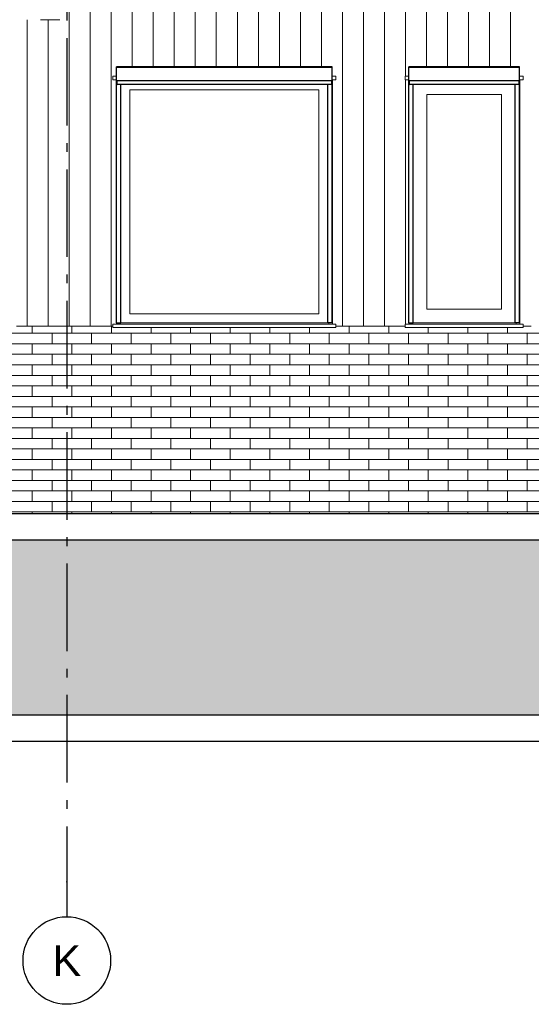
# Model space of a CAD drawing. Header units: millimetres. Extents: x -48769 to 5557, y 850 to 13065.
# Tile 44 of 56: x -12286 to -9364, y 850 to 6470. Entities that reach past the tile are written whole.
import ezdxf
from ezdxf.enums import TextEntityAlignment as Align

# ---------------------------------------------------------------- set-up
doc = ezdxf.new("R2010")
doc.units = ezdxf.units.MM
doc.header["$LTSCALE"] = 0.5
doc.header["$MEASUREMENT"] = 0
doc.linetypes.add('Akselinje', pattern=[1500, 1000, -200, 100, -200])
doc.linetypes.add('PLINE', pattern=[0])
for name, color, linetype in [('216- Direkte fundamentering', 7, 'Continuous'), ('232- Ikke-bærende yttervegger', 7, 'Continuous'), ('244- Vinduer_ dører_ foldevegger(Nye konstruksjoner)', 7, 'Continuous'), ('71-- Bearbeidet terreng', 7, 'Continuous'), ('71-- Bearbeidet terreng (Skravur)', 7, 'Continuous'), ('82-- Modullinjer', 7, 'Continuous')]:
    doc.layers.add(name, color=color, linetype=linetype)
for name, color, linetype, lineweight in [('234- Vinduer_ dører_ porter(Nye konstruksjoner)', 7, 'Continuous', 0), ('235- Utvendig kledning og overflate', 7, 'Continuous', 0), ('235- Utvendig kledning og overflate(Nye konstruksjoner)', 7, 'Continuous', 0)]:
    doc.layers.add(name, color=color, linetype=linetype, lineweight=lineweight)
doc.styles.add('GENERATED_STYLE_1', font='arial.ttf')

# ---------------------------------------------------------------- blocks, each defined once
blk = doc.blocks.new('*X23')
at = {"layer": '235- Utvendig kledning og overflate', "linetype": 'PLINE'}
for p, q in [((-12214.3, 4680), (-12440.4, 4680)), ((-12214.3, 4680), (-12214.3, 4720)), ((-12214.3, 4680), (-12214.3, 4720)), ((-11988.1, 4680), (-12214.3, 4680)), ((-12101.2, 4620), (-12101.2, 4680)), ((-11988.1, 4680), (-11988.1, 4720)), ((-11988.1, 4680), (-11988.1, 4720)), ((-11761.9, 4680), (-11988.1, 4680)), ((-11875, 4620), (-11875, 4680)), ((-11761.9, 4680), (-11761.9, 4720)), ((-11761.9, 4680), (-11761.9, 4720)), ((-11535.7, 4680), (-11761.9, 4680)), ((-11648.8, 4620), (-11648.8, 4680)), ((-11535.7, 4680), (-11535.7, 4713)), ((-11535.7, 4680), (-11535.7, 4713)), ((-11309.5, 4680), (-11535.7, 4680)), ((-11422.6, 4620), (-11422.6, 4680)), ((-11309.5, 4680), (-11309.5, 4713)), ((-11309.5, 4680), (-11309.5, 4713)), ((-11083.3, 4680), (-11309.5, 4680)), ((-11196.4, 4620), (-11196.4, 4680)), ((-11083.3, 4680), (-11083.3, 4713)), ((-11083.3, 4680), (-11083.3, 4713)), ((-10857.1, 4680), (-11083.3, 4680)), ((-10970.2, 4620), (-10970.2, 4680)), ((-10857.1, 4680), (-10857.1, 4713)), ((-10857.1, 4680), (-10857.1, 4713)), ((-10630.9, 4680), (-10857.1, 4680)), ((-10744, 4620), (-10744, 4680)), ((-10630.9, 4680), (-10630.9, 4713)), ((-10630.9, 4680), (-10630.9, 4713)), ((-10404.7, 4680), (-10630.9, 4680)), ((-10517.8, 4620), (-10517.8, 4680)), ((-10404.7, 4680), (-10404.7, 4720)), ((-10404.7, 4680), (-10404.7, 4720)), ((-10178.5, 4680), (-10404.7, 4680)), ((-10291.6, 4620), (-10291.6, 4680)), ((-10178.5, 4680), (-10178.5, 4720)), ((-10178.5, 4680), (-10178.5, 4720)), ((-9952.4, 4680), (-10178.5, 4680)), ((-10065.5, 4620), (-10065.5, 4680)), ((-9952.4, 4680), (-9952.4, 4713)), ((-9952.4, 4680), (-9952.4, 4713)), ((-9726.2, 4680), (-9952.4, 4680)), ((-9839.3, 4620), (-9839.3, 4680)), ((-9726.2, 4680), (-9726.2, 4713)), ((-9726.2, 4680), (-9726.2, 4713)), ((-9500, 4680), (-9726.2, 4680)), ((-9613.1, 4620), (-9613.1, 4680)), ((-9500, 4680), (-9500, 4713)), ((-9500, 4680), (-9500, 4713)), ((-9273.8, 4680), (-9500, 4680)), ((-9386.9, 4620), (-9386.9, 4680)), ((-12440.4, 4620), (-12214.3, 4620)), ((-12214.3, 4620), (-11988.1, 4620)), ((-12214.3, 4560), (-12214.3, 4620)), ((-12214.3, 4560), (-12214.3, 4620)), ((-11988.1, 4620), (-11761.9, 4620)), ((-11988.1, 4560), (-11988.1, 4620)), ((-11988.1, 4560), (-11988.1, 4620)), ((-11761.9, 4620), (-11535.7, 4620)), ((-11761.9, 4560), (-11761.9, 4620)), ((-11761.9, 4560), (-11761.9, 4620)), ((-11535.7, 4620), (-11309.5, 4620)), ((-11535.7, 4560), (-11535.7, 4620)), ((-11535.7, 4560), (-11535.7, 4620)), ((-11309.5, 4620), (-11083.3, 4620)), ((-11309.5, 4560), (-11309.5, 4620)), ((-11309.5, 4560), (-11309.5, 4620)), ((-11083.3, 4620), (-10857.1, 4620)), ((-11083.3, 4560), (-11083.3, 4620)), ((-11083.3, 4560), (-11083.3, 4620)), ((-10857.1, 4620), (-10630.9, 4620)), ((-10857.1, 4560), (-10857.1, 4620)), ((-10857.1, 4560), (-10857.1, 4620)), ((-10630.9, 4620), (-10404.7, 4620)), ((-10630.9, 4560), (-10630.9, 4620)), ((-10630.9, 4560), (-10630.9, 4620)), ((-10404.7, 4620), (-10178.5, 4620)), ((-10404.7, 4560), (-10404.7, 4620)), ((-10404.7, 4560), (-10404.7, 4620)), ((-10178.5, 4620), (-9952.4, 4620)), ((-10178.5, 4560), (-10178.5, 4620)), ((-10178.5, 4560), (-10178.5, 4620)), ((-9952.4, 4620), (-9726.2, 4620)), ((-9952.4, 4560), (-9952.4, 4620)), ((-9952.4, 4560), (-9952.4, 4620)), ((-9726.2, 4620), (-9500, 4620)), ((-9726.2, 4560), (-9726.2, 4620)), ((-9726.2, 4560), (-9726.2, 4620)), ((-9500, 4620), (-9273.8, 4620)), ((-9500, 4560), (-9500, 4620)), ((-9500, 4560), (-9500, 4620)), ((-12214.3, 4560), (-12440.4, 4560)), ((-11988.1, 4560), (-12214.3, 4560)), ((-12101.2, 4500), (-12101.2, 4560)), ((-11761.9, 4560), (-11988.1, 4560)), ((-11875, 4500), (-11875, 4560)), ((-11535.7, 4560), (-11761.9, 4560)), ((-11648.8, 4500), (-11648.8, 4560)), ((-11309.5, 4560), (-11535.7, 4560)), ((-11422.6, 4500), (-11422.6, 4560)), ((-11083.3, 4560), (-11309.5, 4560)), ((-11196.4, 4500), (-11196.4, 4560)), ((-10857.1, 4560), (-11083.3, 4560)), ((-10970.2, 4500), (-10970.2, 4560)), ((-10630.9, 4560), (-10857.1, 4560)), ((-10744, 4500), (-10744, 4560)), ((-10404.7, 4560), (-10630.9, 4560)), ((-10517.8, 4500), (-10517.8, 4560)), ((-10178.5, 4560), (-10404.7, 4560)), ((-10291.6, 4500), (-10291.6, 4560)), ((-9952.4, 4560), (-10178.5, 4560)), ((-10065.5, 4500), (-10065.5, 4560)), ((-9726.2, 4560), (-9952.4, 4560)), ((-9839.3, 4500), (-9839.3, 4560)), ((-9500, 4560), (-9726.2, 4560)), ((-9613.1, 4500), (-9613.1, 4560)), ((-9273.8, 4560), (-9500, 4560)), ((-9386.9, 4500), (-9386.9, 4560)), ((-12440.4, 4500), (-12214.3, 4500)), ((-12214.3, 4500), (-11988.1, 4500)), ((-12214.3, 4440), (-12214.3, 4500)), ((-12214.3, 4440), (-12214.3, 4500)), ((-11988.1, 4500), (-11761.9, 4500)), ((-11988.1, 4440), (-11988.1, 4500)), ((-11988.1, 4440), (-11988.1, 4500)), ((-11761.9, 4500), (-11535.7, 4500)), ((-11761.9, 4440), (-11761.9, 4500)), ((-11761.9, 4440), (-11761.9, 4500)), ((-11535.7, 4500), (-11309.5, 4500)), ((-11535.7, 4440), (-11535.7, 4500)), ((-11535.7, 4440), (-11535.7, 4500)), ((-11309.5, 4500), (-11083.3, 4500)), ((-11309.5, 4440), (-11309.5, 4500)), ((-11309.5, 4440), (-11309.5, 4500)), ((-11083.3, 4500), (-10857.1, 4500)), ((-11083.3, 4440), (-11083.3, 4500)), ((-11083.3, 4440), (-11083.3, 4500)), ((-10857.1, 4500), (-10630.9, 4500)), ((-10857.1, 4440), (-10857.1, 4500)), ((-10857.1, 4440), (-10857.1, 4500)), ((-10630.9, 4500), (-10404.7, 4500)), ((-10630.9, 4440), (-10630.9, 4500)), ((-10630.9, 4440), (-10630.9, 4500)), ((-10404.7, 4500), (-10178.5, 4500)), ((-10404.7, 4440), (-10404.7, 4500)), ((-10404.7, 4440), (-10404.7, 4500)), ((-10178.5, 4500), (-9952.4, 4500)), ((-10178.5, 4440), (-10178.5, 4500)), ((-10178.5, 4440), (-10178.5, 4500)), ((-9952.4, 4500), (-9726.2, 4500)), ((-9952.4, 4440), (-9952.4, 4500)), ((-9952.4, 4440), (-9952.4, 4500)), ((-9726.2, 4500), (-9500, 4500)), ((-9726.2, 4440), (-9726.2, 4500)), ((-9726.2, 4440), (-9726.2, 4500)), ((-9500, 4500), (-9273.8, 4500)), ((-9500, 4440), (-9500, 4500)), ((-9500, 4440), (-9500, 4500)), ((-12214.3, 4440), (-12440.4, 4440)), ((-11988.1, 4440), (-12214.3, 4440)), ((-12101.2, 4380), (-12101.2, 4440)), ((-11761.9, 4440), (-11988.1, 4440)), ((-11875, 4380), (-11875, 4440)), ((-11535.7, 4440), (-11761.9, 4440)), ((-11648.8, 4380), (-11648.8, 4440)), ((-11309.5, 4440), (-11535.7, 4440)), ((-11422.6, 4380), (-11422.6, 4440)), ((-11083.3, 4440), (-11309.5, 4440)), ((-11196.4, 4380), (-11196.4, 4440)), ((-10857.1, 4440), (-11083.3, 4440)), ((-10970.2, 4380), (-10970.2, 4440)), ((-10630.9, 4440), (-10857.1, 4440)), ((-10744, 4380), (-10744, 4440)), ((-10404.7, 4440), (-10630.9, 4440)), ((-10517.8, 4380), (-10517.8, 4440)), ((-10178.5, 4440), (-10404.7, 4440)), ((-10291.6, 4380), (-10291.6, 4440)), ((-9952.4, 4440), (-10178.5, 4440)), ((-10065.5, 4380), (-10065.5, 4440)), ((-9726.2, 4440), (-9952.4, 4440)), ((-9839.3, 4380), (-9839.3, 4440)), ((-9500, 4440), (-9726.2, 4440)), ((-9613.1, 4380), (-9613.1, 4440)), ((-9273.8, 4440), (-9500, 4440)), ((-9386.9, 4380), (-9386.9, 4440)), ((-12440.4, 4380), (-12214.3, 4380)), ((-12214.3, 4380), (-11988.1, 4380)), ((-12214.3, 4320), (-12214.3, 4380)), ((-12214.3, 4320), (-12214.3, 4380)), ((-11988.1, 4380), (-11761.9, 4380)), ((-11988.1, 4320), (-11988.1, 4380)), ((-11988.1, 4320), (-11988.1, 4380)), ((-11761.9, 4380), (-11535.7, 4380)), ((-11761.9, 4320), (-11761.9, 4380)), ((-11761.9, 4320), (-11761.9, 4380)), ((-11535.7, 4380), (-11309.5, 4380)), ((-11535.7, 4320), (-11535.7, 4380)), ((-11535.7, 4320), (-11535.7, 4380)), ((-11309.5, 4380), (-11083.3, 4380)), ((-11309.5, 4320), (-11309.5, 4380)), ((-11309.5, 4320), (-11309.5, 4380)), ((-11083.3, 4380), (-10857.1, 4380)), ((-11083.3, 4320), (-11083.3, 4380)), ((-11083.3, 4320), (-11083.3, 4380)), ((-10857.1, 4380), (-10630.9, 4380)), ((-10857.1, 4320), (-10857.1, 4380)), ((-10857.1, 4320), (-10857.1, 4380)), ((-10630.9, 4380), (-10404.7, 4380)), ((-10630.9, 4320), (-10630.9, 4380)), ((-10630.9, 4320), (-10630.9, 4380)), ((-10404.7, 4380), (-10178.5, 4380)), ((-10404.7, 4320), (-10404.7, 4380)), ((-10404.7, 4320), (-10404.7, 4380)), ((-10178.5, 4380), (-9952.4, 4380)), ((-10178.5, 4320), (-10178.5, 4380)), ((-10178.5, 4320), (-10178.5, 4380)), ((-9952.4, 4380), (-9726.2, 4380)), ((-9952.4, 4320), (-9952.4, 4380)), ((-9952.4, 4320), (-9952.4, 4380)), ((-9726.2, 4380), (-9500, 4380)), ((-9726.2, 4320), (-9726.2, 4380)), ((-9726.2, 4320), (-9726.2, 4380)), ((-9500, 4380), (-9273.8, 4380)), ((-9500, 4320), (-9500, 4380)), ((-9500, 4320), (-9500, 4380)), ((-12214.3, 4320), (-12440.4, 4320)), ((-11988.1, 4320), (-12214.3, 4320)), ((-12101.2, 4260), (-12101.2, 4320)), ((-11761.9, 4320), (-11988.1, 4320)), ((-11875, 4260), (-11875, 4320)), ((-11535.7, 4320), (-11761.9, 4320)), ((-11648.8, 4260), (-11648.8, 4320)), ((-11309.5, 4320), (-11535.7, 4320)), ((-11422.6, 4260), (-11422.6, 4320)), ((-11083.3, 4320), (-11309.5, 4320)), ((-11196.4, 4260), (-11196.4, 4320)), ((-10857.1, 4320), (-11083.3, 4320)), ((-10970.2, 4260), (-10970.2, 4320)), ((-10630.9, 4320), (-10857.1, 4320)), ((-10744, 4260), (-10744, 4320)), ((-10404.7, 4320), (-10630.9, 4320)), ((-10517.8, 4260), (-10517.8, 4320)), ((-10178.5, 4320), (-10404.7, 4320)), ((-10291.6, 4260), (-10291.6, 4320)), ((-9952.4, 4320), (-10178.5, 4320)), ((-10065.5, 4260), (-10065.5, 4320)), ((-9726.2, 4320), (-9952.4, 4320)), ((-9839.3, 4260), (-9839.3, 4320)), ((-9500, 4320), (-9726.2, 4320)), ((-9613.1, 4260), (-9613.1, 4320)), ((-9273.8, 4320), (-9500, 4320)), ((-9386.9, 4260), (-9386.9, 4320)), ((-12440.4, 4260), (-12214.3, 4260)), ((-12214.3, 4260), (-11988.1, 4260)), ((-12214.3, 4200), (-12214.3, 4260)), ((-12214.3, 4200), (-12214.3, 4260)), ((-11988.1, 4260), (-11761.9, 4260)), ((-11988.1, 4200), (-11988.1, 4260)), ((-11988.1, 4200), (-11988.1, 4260)), ((-11761.9, 4260), (-11535.7, 4260)), ((-11761.9, 4200), (-11761.9, 4260)), ((-11761.9, 4200), (-11761.9, 4260)), ((-11535.7, 4260), (-11309.5, 4260)), ((-11535.7, 4200), (-11535.7, 4260)), ((-11535.7, 4200), (-11535.7, 4260)), ((-11309.5, 4260), (-11083.3, 4260)), ((-11309.5, 4200), (-11309.5, 4260)), ((-11309.5, 4200), (-11309.5, 4260)), ((-11083.3, 4260), (-10857.1, 4260)), ((-11083.3, 4200), (-11083.3, 4260)), ((-11083.3, 4200), (-11083.3, 4260)), ((-10857.1, 4260), (-10630.9, 4260)), ((-10857.1, 4200), (-10857.1, 4260)), ((-10857.1, 4200), (-10857.1, 4260)), ((-10630.9, 4260), (-10404.7, 4260)), ((-10630.9, 4200), (-10630.9, 4260)), ((-10630.9, 4200), (-10630.9, 4260)), ((-10404.7, 4260), (-10178.5, 4260)), ((-10404.7, 4200), (-10404.7, 4260)), ((-10404.7, 4200), (-10404.7, 4260)), ((-10178.5, 4260), (-9952.4, 4260)), ((-10178.5, 4200), (-10178.5, 4260)), ((-10178.5, 4200), (-10178.5, 4260)), ((-9952.4, 4260), (-9726.2, 4260)), ((-9952.4, 4200), (-9952.4, 4260)), ((-9952.4, 4200), (-9952.4, 4260)), ((-9726.2, 4260), (-9500, 4260)), ((-9726.2, 4200), (-9726.2, 4260)), ((-9726.2, 4200), (-9726.2, 4260)), ((-9500, 4260), (-9273.8, 4260)), ((-9500, 4200), (-9500, 4260)), ((-9500, 4200), (-9500, 4260)), ((-12214.3, 4200), (-12440.4, 4200)), ((-11988.1, 4200), (-12214.3, 4200)), ((-12101.2, 4140), (-12101.2, 4200)), ((-11761.9, 4200), (-11988.1, 4200)), ((-11875, 4140), (-11875, 4200)), ((-11535.7, 4200), (-11761.9, 4200)), ((-11648.8, 4140), (-11648.8, 4200)), ((-11309.5, 4200), (-11535.7, 4200)), ((-11422.6, 4140), (-11422.6, 4200)), ((-11083.3, 4200), (-11309.5, 4200)), ((-11196.4, 4140), (-11196.4, 4200)), ((-10857.1, 4200), (-11083.3, 4200)), ((-10970.2, 4140), (-10970.2, 4200)), ((-10630.9, 4200), (-10857.1, 4200)), ((-10744, 4140), (-10744, 4200)), ((-10404.7, 4200), (-10630.9, 4200)), ((-10517.8, 4140), (-10517.8, 4200)), ((-10178.5, 4200), (-10404.7, 4200)), ((-10291.6, 4140), (-10291.6, 4200)), ((-9952.4, 4200), (-10178.5, 4200)), ((-10065.5, 4140), (-10065.5, 4200)), ((-9726.2, 4200), (-9952.4, 4200)), ((-9839.3, 4140), (-9839.3, 4200)), ((-9500, 4200), (-9726.2, 4200)), ((-9613.1, 4140), (-9613.1, 4200)), ((-9273.8, 4200), (-9500, 4200)), ((-9386.9, 4140), (-9386.9, 4200)), ((-12440.4, 4140), (-12214.3, 4140)), ((-12214.3, 4140), (-11988.1, 4140)), ((-12214.3, 4080), (-12214.3, 4140)), ((-12214.3, 4080), (-12214.3, 4140)), ((-11988.1, 4140), (-11761.9, 4140)), ((-11988.1, 4080), (-11988.1, 4140)), ((-11988.1, 4080), (-11988.1, 4140)), ((-11761.9, 4140), (-11535.7, 4140)), ((-11761.9, 4080), (-11761.9, 4140)), ((-11761.9, 4080), (-11761.9, 4140)), ((-11535.7, 4140), (-11309.5, 4140)), ((-11535.7, 4080), (-11535.7, 4140)), ((-11535.7, 4080), (-11535.7, 4140)), ((-11309.5, 4140), (-11083.3, 4140)), ((-11309.5, 4080), (-11309.5, 4140)), ((-11309.5, 4080), (-11309.5, 4140)), ((-11083.3, 4140), (-10857.1, 4140)), ((-11083.3, 4080), (-11083.3, 4140)), ((-11083.3, 4080), (-11083.3, 4140)), ((-10857.1, 4140), (-10630.9, 4140)), ((-10857.1, 4080), (-10857.1, 4140)), ((-10857.1, 4080), (-10857.1, 4140)), ((-10630.9, 4140), (-10404.7, 4140)), ((-10630.9, 4080), (-10630.9, 4140)), ((-10630.9, 4080), (-10630.9, 4140)), ((-10404.7, 4140), (-10178.5, 4140)), ((-10404.7, 4080), (-10404.7, 4140)), ((-10404.7, 4080), (-10404.7, 4140)), ((-10178.5, 4140), (-9952.4, 4140)), ((-10178.5, 4080), (-10178.5, 4140)), ((-10178.5, 4080), (-10178.5, 4140)), ((-9952.4, 4140), (-9726.2, 4140)), ((-9952.4, 4080), (-9952.4, 4140)), ((-9952.4, 4080), (-9952.4, 4140)), ((-9726.2, 4140), (-9500, 4140)), ((-9726.2, 4080), (-9726.2, 4140)), ((-9726.2, 4080), (-9726.2, 4140)), ((-9500, 4140), (-9273.8, 4140)), ((-9500, 4080), (-9500, 4140)), ((-9500, 4080), (-9500, 4140)), ((-12214.3, 4080), (-12440.4, 4080)), ((-11988.1, 4080), (-12214.3, 4080)), ((-12101.2, 4020), (-12101.2, 4080)), ((-11761.9, 4080), (-11988.1, 4080)), ((-11875, 4020), (-11875, 4080)), ((-11535.7, 4080), (-11761.9, 4080)), ((-11648.8, 4020), (-11648.8, 4080)), ((-11309.5, 4080), (-11535.7, 4080)), ((-11422.6, 4020), (-11422.6, 4080)), ((-11083.3, 4080), (-11309.5, 4080)), ((-11196.4, 4020), (-11196.4, 4080)), ((-10857.1, 4080), (-11083.3, 4080)), ((-10970.2, 4020), (-10970.2, 4080)), ((-10630.9, 4080), (-10857.1, 4080)), ((-10744, 4020), (-10744, 4080)), ((-10404.7, 4080), (-10630.9, 4080)), ((-10517.8, 4020), (-10517.8, 4080)), ((-10178.5, 4080), (-10404.7, 4080)), ((-10291.6, 4020), (-10291.6, 4080)), ((-9952.4, 4080), (-10178.5, 4080)), ((-10065.5, 4020), (-10065.5, 4080)), ((-9726.2, 4080), (-9952.4, 4080)), ((-9839.3, 4020), (-9839.3, 4080)), ((-9500, 4080), (-9726.2, 4080)), ((-9613.1, 4020), (-9613.1, 4080)), ((-9273.8, 4080), (-9500, 4080)), ((-9386.9, 4020), (-9386.9, 4080)), ((-12440.4, 4020), (-12214.3, 4020)), ((-12214.3, 4020), (-11988.1, 4020)), ((-12214.3, 3960), (-12214.3, 4020)), ((-12214.3, 3960), (-12214.3, 4020)), ((-11988.1, 4020), (-11761.9, 4020)), ((-11988.1, 3960), (-11988.1, 4020)), ((-11988.1, 3960), (-11988.1, 4020)), ((-11761.9, 4020), (-11535.7, 4020)), ((-11761.9, 3960), (-11761.9, 4020)), ((-11761.9, 3960), (-11761.9, 4020)), ((-11535.7, 4020), (-11309.5, 4020)), ((-11535.7, 3960), (-11535.7, 4020)), ((-11535.7, 3960), (-11535.7, 4020)), ((-11309.5, 4020), (-11083.3, 4020)), ((-11309.5, 3960), (-11309.5, 4020)), ((-11309.5, 3960), (-11309.5, 4020)), ((-11083.3, 4020), (-10857.1, 4020)), ((-11083.3, 3960), (-11083.3, 4020)), ((-11083.3, 3960), (-11083.3, 4020)), ((-10857.1, 4020), (-10630.9, 4020)), ((-10857.1, 3960), (-10857.1, 4020)), ((-10857.1, 3960), (-10857.1, 4020)), ((-10630.9, 4020), (-10404.7, 4020)), ((-10630.9, 3960), (-10630.9, 4020)), ((-10630.9, 3960), (-10630.9, 4020)), ((-10404.7, 4020), (-10178.5, 4020)), ((-10404.7, 3960), (-10404.7, 4020)), ((-10404.7, 3960), (-10404.7, 4020)), ((-10178.5, 4020), (-9952.4, 4020)), ((-10178.5, 3960), (-10178.5, 4020)), ((-10178.5, 3960), (-10178.5, 4020)), ((-9952.4, 4020), (-9726.2, 4020)), ((-9952.4, 3960), (-9952.4, 4020)), ((-9952.4, 3960), (-9952.4, 4020)), ((-9726.2, 4020), (-9500, 4020)), ((-9726.2, 3960), (-9726.2, 4020)), ((-9726.2, 3960), (-9726.2, 4020)), ((-9500, 4020), (-9273.8, 4020)), ((-9500, 3960), (-9500, 4020)), ((-9500, 3960), (-9500, 4020)), ((-12214.3, 3960), (-12440.4, 3960)), ((-11988.1, 3960), (-12214.3, 3960)), ((-12101.2, 3900), (-12101.2, 3960)), ((-11761.9, 3960), (-11988.1, 3960)), ((-11875, 3900), (-11875, 3960)), ((-11535.7, 3960), (-11761.9, 3960)), ((-11648.8, 3900), (-11648.8, 3960)), ((-11309.5, 3960), (-11535.7, 3960)), ((-11422.6, 3900), (-11422.6, 3960)), ((-11083.3, 3960), (-11309.5, 3960)), ((-11196.4, 3900), (-11196.4, 3960)), ((-10857.1, 3960), (-11083.3, 3960)), ((-10970.2, 3900), (-10970.2, 3960)), ((-10630.9, 3960), (-10857.1, 3960)), ((-10744, 3900), (-10744, 3960)), ((-10404.7, 3960), (-10630.9, 3960)), ((-10517.8, 3900), (-10517.8, 3960)), ((-10178.5, 3960), (-10404.7, 3960)), ((-10291.6, 3900), (-10291.6, 3960)), ((-9952.4, 3960), (-10178.5, 3960)), ((-10065.5, 3900), (-10065.5, 3960)), ((-9726.2, 3960), (-9952.4, 3960)), ((-9839.3, 3900), (-9839.3, 3960)), ((-9500, 3960), (-9726.2, 3960)), ((-9613.1, 3900), (-9613.1, 3960)), ((-9273.8, 3960), (-9500, 3960)), ((-9386.9, 3900), (-9386.9, 3960)), ((-12440.4, 3900), (-12214.3, 3900)), ((-12214.3, 3900), (-11988.1, 3900)), ((-12214.3, 3840), (-12214.3, 3900)), ((-12214.3, 3840), (-12214.3, 3900)), ((-11988.1, 3900), (-11761.9, 3900)), ((-11988.1, 3840), (-11988.1, 3900)), ((-11988.1, 3840), (-11988.1, 3900)), ((-11761.9, 3900), (-11535.7, 3900)), ((-11761.9, 3840), (-11761.9, 3900)), ((-11761.9, 3840), (-11761.9, 3900)), ((-11535.7, 3900), (-11309.5, 3900)), ((-11535.7, 3840), (-11535.7, 3900)), ((-11535.7, 3840), (-11535.7, 3900)), ((-11309.5, 3900), (-11083.3, 3900)), ((-11309.5, 3840), (-11309.5, 3900)), ((-11309.5, 3840), (-11309.5, 3900)), ((-11083.3, 3900), (-10857.1, 3900)), ((-11083.3, 3840), (-11083.3, 3900)), ((-11083.3, 3840), (-11083.3, 3900)), ((-10857.1, 3900), (-10630.9, 3900)), ((-10857.1, 3840), (-10857.1, 3900)), ((-10857.1, 3840), (-10857.1, 3900)), ((-10630.9, 3900), (-10404.7, 3900)), ((-10630.9, 3840), (-10630.9, 3900)), ((-10630.9, 3840), (-10630.9, 3900)), ((-10404.7, 3900), (-10178.5, 3900)), ((-10404.7, 3840), (-10404.7, 3900)), ((-10404.7, 3840), (-10404.7, 3900)), ((-10178.5, 3900), (-9952.4, 3900)), ((-10178.5, 3840), (-10178.5, 3900)), ((-10178.5, 3840), (-10178.5, 3900)), ((-9952.4, 3900), (-9726.2, 3900)), ((-9952.4, 3840), (-9952.4, 3900)), ((-9952.4, 3840), (-9952.4, 3900)), ((-9726.2, 3900), (-9500, 3900)), ((-9726.2, 3840), (-9726.2, 3900)), ((-9726.2, 3840), (-9726.2, 3900)), ((-9500, 3900), (-9273.8, 3900)), ((-9500, 3840), (-9500, 3900)), ((-9500, 3840), (-9500, 3900)), ((-12214.3, 3840), (-12440.4, 3840)), ((-11988.1, 3840), (-12214.3, 3840)), ((-12101.2, 3780), (-12101.2, 3840)), ((-11761.9, 3840), (-11988.1, 3840)), ((-11875, 3780), (-11875, 3840)), ((-11535.7, 3840), (-11761.9, 3840)), ((-11648.8, 3780), (-11648.8, 3840)), ((-11309.5, 3840), (-11535.7, 3840)), ((-11422.6, 3780), (-11422.6, 3840)), ((-11083.3, 3840), (-11309.5, 3840)), ((-11196.4, 3780), (-11196.4, 3840)), ((-10857.1, 3840), (-11083.3, 3840)), ((-10970.2, 3780), (-10970.2, 3840)), ((-10630.9, 3840), (-10857.1, 3840)), ((-10744, 3780), (-10744, 3840)), ((-10404.7, 3840), (-10630.9, 3840)), ((-10517.8, 3780), (-10517.8, 3840)), ((-10178.5, 3840), (-10404.7, 3840)), ((-10291.6, 3780), (-10291.6, 3840)), ((-9952.4, 3840), (-10178.5, 3840)), ((-10065.5, 3780), (-10065.5, 3840)), ((-9726.2, 3840), (-9952.4, 3840)), ((-9839.3, 3780), (-9839.3, 3840)), ((-9500, 3840), (-9726.2, 3840)), ((-9613.1, 3780), (-9613.1, 3840)), ((-9273.8, 3840), (-9500, 3840)), ((-9386.9, 3780), (-9386.9, 3840)), ((-12440.4, 3780), (-12214.3, 3780)), ((-12214.3, 3780), (-11988.1, 3780)), ((-12214.3, 3720), (-12214.3, 3780)), ((-12214.3, 3720), (-12214.3, 3780)), ((-11988.1, 3780), (-11761.9, 3780)), ((-11988.1, 3720), (-11988.1, 3780)), ((-11988.1, 3720), (-11988.1, 3780)), ((-11761.9, 3780), (-11535.7, 3780)), ((-11761.9, 3720), (-11761.9, 3780)), ((-11761.9, 3720), (-11761.9, 3780)), ((-11535.7, 3780), (-11309.5, 3780)), ((-11535.7, 3720), (-11535.7, 3780)), ((-11535.7, 3720), (-11535.7, 3780)), ((-11309.5, 3780), (-11083.3, 3780)), ((-11309.5, 3720), (-11309.5, 3780)), ((-11309.5, 3720), (-11309.5, 3780)), ((-11083.3, 3780), (-10857.1, 3780)), ((-11083.3, 3720), (-11083.3, 3780)), ((-11083.3, 3720), (-11083.3, 3780)), ((-10857.1, 3780), (-10630.9, 3780)), ((-10857.1, 3720), (-10857.1, 3780)), ((-10857.1, 3720), (-10857.1, 3780)), ((-10630.9, 3780), (-10404.7, 3780)), ((-10630.9, 3720), (-10630.9, 3780)), ((-10630.9, 3720), (-10630.9, 3780)), ((-10404.7, 3780), (-10178.5, 3780)), ((-10404.7, 3720), (-10404.7, 3780)), ((-10404.7, 3720), (-10404.7, 3780)), ((-10178.5, 3780), (-9952.4, 3780)), ((-10178.5, 3720), (-10178.5, 3780)), ((-10178.5, 3720), (-10178.5, 3780)), ((-9952.4, 3780), (-9726.2, 3780)), ((-9952.4, 3720), (-9952.4, 3780)), ((-9952.4, 3720), (-9952.4, 3780)), ((-9726.2, 3780), (-9500, 3780)), ((-9726.2, 3720), (-9726.2, 3780)), ((-9726.2, 3720), (-9726.2, 3780)), ((-9500, 3780), (-9273.8, 3780)), ((-9500, 3720), (-9500, 3780)), ((-9500, 3720), (-9500, 3780)), ((-12214.3, 3720), (-12440.4, 3720)), ((-11988.1, 3720), (-12214.3, 3720)), ((-12101.2, 3660), (-12101.2, 3720)), ((-11761.9, 3720), (-11988.1, 3720)), ((-11875, 3660), (-11875, 3720)), ((-11535.7, 3720), (-11761.9, 3720)), ((-11648.8, 3660), (-11648.8, 3720)), ((-11309.5, 3720), (-11535.7, 3720)), ((-11422.6, 3660), (-11422.6, 3720)), ((-11083.3, 3720), (-11309.5, 3720)), ((-11196.4, 3660), (-11196.4, 3720)), ((-10857.1, 3720), (-11083.3, 3720)), ((-10970.2, 3660), (-10970.2, 3720)), ((-10630.9, 3720), (-10857.1, 3720)), ((-10744, 3660), (-10744, 3720)), ((-10404.7, 3720), (-10630.9, 3720)), ((-10517.8, 3660), (-10517.8, 3720)), ((-10178.5, 3720), (-10404.7, 3720)), ((-10291.6, 3660), (-10291.6, 3720)), ((-9952.4, 3720), (-10178.5, 3720)), ((-10065.5, 3660), (-10065.5, 3720)), ((-9726.2, 3720), (-9952.4, 3720)), ((-9839.3, 3660), (-9839.3, 3720)), ((-9500, 3720), (-9726.2, 3720)), ((-9613.1, 3660), (-9613.1, 3720)), ((-9273.8, 3720), (-9500, 3720)), ((-9386.9, 3660), (-9386.9, 3720)), ((-12440.4, 3660), (-12214.3, 3660)), ((-12214.3, 3660), (-11988.1, 3660)), ((-12214.3, 3650), (-12214.3, 3660)), ((-12214.3, 3650), (-12214.3, 3660)), ((-11988.1, 3660), (-11761.9, 3660)), ((-11988.1, 3650), (-11988.1, 3660)), ((-11988.1, 3650), (-11988.1, 3660)), ((-11761.9, 3660), (-11535.7, 3660)), ((-11761.9, 3650), (-11761.9, 3660)), ((-11761.9, 3650), (-11761.9, 3660)), ((-11535.7, 3660), (-11309.5, 3660)), ((-11535.7, 3650), (-11535.7, 3660)), ((-11535.7, 3650), (-11535.7, 3660)), ((-11309.5, 3660), (-11083.3, 3660)), ((-11309.5, 3650), (-11309.5, 3660)), ((-11309.5, 3650), (-11309.5, 3660)), ((-11083.3, 3660), (-10857.1, 3660)), ((-11083.3, 3650), (-11083.3, 3660)), ((-11083.3, 3650), (-11083.3, 3660)), ((-10857.1, 3660), (-10630.9, 3660)), ((-10857.1, 3650), (-10857.1, 3660)), ((-10857.1, 3650), (-10857.1, 3660)), ((-10630.9, 3660), (-10404.7, 3660)), ((-10630.9, 3650), (-10630.9, 3660)), ((-10630.9, 3650), (-10630.9, 3660)), ((-10404.7, 3660), (-10178.5, 3660)), ((-10404.7, 3650), (-10404.7, 3660)), ((-10404.7, 3650), (-10404.7, 3660)), ((-10178.5, 3660), (-9952.4, 3660)), ((-10178.5, 3650), (-10178.5, 3660)), ((-10178.5, 3650), (-10178.5, 3660)), ((-9952.4, 3660), (-9726.2, 3660)), ((-9952.4, 3650), (-9952.4, 3660)), ((-9952.4, 3650), (-9952.4, 3660)), ((-9726.2, 3660), (-9500, 3660)), ((-9726.2, 3650), (-9726.2, 3660)), ((-9726.2, 3650), (-9726.2, 3660)), ((-9500, 3660), (-9273.8, 3660)), ((-9500, 3650), (-9500, 3660)), ((-9500, 3650), (-9500, 3660))]:
    blk.add_line(p, q, dxfattribs=at)
blk = doc.blocks.new('*X34')
at = {"layer": '235- Utvendig kledning og overflate(Nye konstruksjoner)', "linetype": 'PLINE'}
for p, q in [((-12003.1, 8002.7), (-12003.1, 6470)), ((-12003.1, 6470), (-12003.1, 8000)), ((-11883.1, 8002.7), (-11883.1, 6470)), ((-11883.1, 6470), (-11883.1, 8000)), ((-11763, 8002.7), (-11763, 6470)), ((-11763, 6470), (-11763, 8000)), ((-10442.7, 8002.7), (-10442.7, 6470)), ((-10442.7, 6470), (-10442.7, 8000)), ((-10322.7, 8002.7), (-10322.7, 6470)), ((-10322.7, 6470), (-10322.7, 8000)), ((-10202.6, 8002.7), (-10202.6, 6470)), ((-10202.6, 6470), (-10202.6, 8000)), ((-11643, 7753), (-11643, 6470)), ((-11643, 6470), (-11643, 7753)), ((-11523, 7753), (-11523, 6470)), ((-11523, 6470), (-11523, 7753)), ((-11403, 7753), (-11403, 6470)), ((-11403, 6470), (-11403, 7753)), ((-11282.9, 7753), (-11282.9, 6470)), ((-11282.9, 6470), (-11282.9, 7753)), ((-11162.9, 7753), (-11162.9, 6470)), ((-11162.9, 6470), (-11162.9, 7753)), ((-11042.9, 7753), (-11042.9, 6470)), ((-11042.9, 6470), (-11042.9, 7753)), ((-10922.8, 7753), (-10922.8, 6470)), ((-10922.8, 6470), (-10922.8, 7753)), ((-10802.8, 7753), (-10802.8, 6470)), ((-10802.8, 6470), (-10802.8, 7753)), ((-10682.8, 7753), (-10682.8, 6470)), ((-10682.8, 6470), (-10682.8, 7753)), ((-10562.7, 7753), (-10562.7, 6470)), ((-10562.7, 6470), (-10562.7, 7753)), ((-10082.6, 7753), (-10082.6, 6470)), ((-10082.6, 6470), (-10082.6, 7753)), ((-9962.6, 7753), (-9962.6, 6470)), ((-9962.6, 6470), (-9962.6, 7753)), ((-9842.5, 7753), (-9842.5, 6470)), ((-9842.5, 6470), (-9842.5, 7753)), ((-9722.5, 7753), (-9722.5, 6470)), ((-9722.5, 6470), (-9722.5, 7753)), ((-9602.5, 7753), (-9602.5, 6470)), ((-9602.5, 6470), (-9602.5, 7753)), ((-9482.5, 7753), (-9482.5, 6470)), ((-9482.5, 6470), (-9482.5, 7753))]:
    blk.add_line(p, q, dxfattribs=at)
blk = doc.blocks.new('*X92')
at = {"layer": '235- Utvendig kledning og overflate(Nye konstruksjoner)', "linetype": 'PLINE'}
for p, q in [((-12243.2, 6470), (-12243.2, 4720)), ((-12243.2, 4720), (-12243.2, 6470)), ((-12123.1, 6470), (-12123.1, 4720)), ((-12123.1, 4720), (-12123.1, 6470)), ((-12003.1, 6470), (-12003.1, 4720)), ((-12003.1, 4720), (-12003.1, 6470)), ((-11883.1, 6470), (-11883.1, 4720)), ((-11883.1, 4720), (-11883.1, 6470)), ((-11763, 6470), (-11763, 4720)), ((-11763, 4720), (-11763, 6470)), ((-11643, 6470), (-11643, 6201)), ((-11643, 6201), (-11643, 6470)), ((-11523, 6470), (-11523, 6201)), ((-11523, 6201), (-11523, 6470)), ((-11403, 6470), (-11403, 6201)), ((-11403, 6201), (-11403, 6470)), ((-11282.9, 6470), (-11282.9, 6201)), ((-11282.9, 6201), (-11282.9, 6470)), ((-11162.9, 6470), (-11162.9, 6201)), ((-11162.9, 6201), (-11162.9, 6470)), ((-11042.9, 6470), (-11042.9, 6201)), ((-11042.9, 6201), (-11042.9, 6470)), ((-10922.8, 6470), (-10922.8, 6201)), ((-10922.8, 6201), (-10922.8, 6470)), ((-10802.8, 6470), (-10802.8, 6201)), ((-10802.8, 6201), (-10802.8, 6470)), ((-10682.8, 6470), (-10682.8, 6201)), ((-10682.8, 6201), (-10682.8, 6470)), ((-10562.7, 6470), (-10562.7, 6201)), ((-10562.7, 6201), (-10562.7, 6470)), ((-10442.7, 6470), (-10442.7, 4720)), ((-10442.7, 4720), (-10442.7, 6470)), ((-10322.7, 6470), (-10322.7, 4720)), ((-10322.7, 4720), (-10322.7, 6470)), ((-10202.6, 6470), (-10202.6, 4720)), ((-10202.6, 4720), (-10202.6, 6470)), ((-10082.6, 6470), (-10082.6, 6147)), ((-10082.6, 6147), (-10082.6, 6470)), ((-9962.6, 6470), (-9962.6, 6201)), ((-9962.6, 6201), (-9962.6, 6470)), ((-9842.5, 6470), (-9842.5, 6201)), ((-9842.5, 6201), (-9842.5, 6470)), ((-9722.5, 6470), (-9722.5, 6201)), ((-9722.5, 6201), (-9722.5, 6470)), ((-9602.5, 6470), (-9602.5, 6201)), ((-9602.5, 6201), (-9602.5, 6470)), ((-9482.5, 6470), (-9482.5, 6201)), ((-9482.5, 6201), (-9482.5, 6470)), ((-10082.6, 6127), (-10082.6, 4733)), ((-10082.6, 4733), (-10082.6, 6127))]:
    blk.add_line(p, q, dxfattribs=at)
blk = doc.blocks.new('Standard grid marker[4]', base_point=(-12016.9, 12565.5))
at = {"layer": '82-- Modullinjer', "linetype": 'Akselinje'}
for p, q in [((-12016.9, 12365.5), (-12016.9, 1550)), ((-12016.9, 1550), (-12016.9, 1350))]:
    blk.add_line(p, q, dxfattribs=at)
at = {"layer": '82-- Modullinjer', "linetype": 'PLINE'}
blk.add_circle((-12016.9, 1100), 250, dxfattribs=at)
at = {"layer": '82-- Modullinjer', "linetype": 'Akselinje'}
blk.add_point((-12016.9, 1550), dxfattribs=at)
blk.add_point((-12016.9, 1550), dxfattribs=at)
at = {"layer": '82-- Modullinjer', "style": 'GENERATED_STYLE_1'}
for tag, p in [('AC_MarkerText_1_0', (-12016.9, 12903)), ('AC_MarkerText_1_1', (-12016.9, 1187.5))]:
    blk.add_attdef(tag, text='', height=175, rotation=360, dxfattribs=at).set_placement(p, align=Align.TOP_CENTER)

msp = doc.modelspace()

# ---------------------------------------------------------------- hatches: boundary and pattern name
at = {"layer": '71-- Bearbeidet terreng (Skravur)', "linetype": 'Continuous'}
msp.add_hatch(color=256, dxfattribs=at).paths.add_polyline_path([(1123, 3500), (-48768.9, 3500), (-48768.9, 2500), (5383.1, 2500), (5383.1, 3500), (5314.9, 3500), (5314.9, 3000.2), (4563.1, 2988.3), (4563.1, 3500), (2819.7, 3500), (2691.5, 3497), (2691.5, 3347.1), (1123, 3312.8)])

# ---------------------------------------------------------------- linework, layer by layer
at = {"layer": '216- Direkte fundamentering', "linetype": 'PLINE'}
msp.add_line((2653.1, 2350), (-15286.9, 2350), dxfattribs=at)
at = {"layer": '232- Ikke-bærende yttervegger', "linetype": 'PLINE'}
msp.add_line((-1116.9, 3650), (-14921.9, 3650), dxfattribs=at)
at = {"layer": '234- Vinduer_ dører_ porter(Nye konstruksjoner)', "linetype": 'PLINE'}
for p, q in [((-11753.9, 6127), (-11753.9, 6147)), ((-11732.9, 6147), (-11753.9, 6147)), ((-11733.9, 6127), (-11753.9, 6127)), ((-11733.9, 4733), (-11733.9, 6127)), ((-11733.9, 6127), (-11732.9, 6127)), ((-10479.9, 6147), (-10500.9, 6147)), ((-10500.9, 6127), (-10499.9, 6127)), ((-10499.9, 6127), (-10499.9, 4733)), ((-10479.9, 6127), (-10499.9, 6127)), ((-10479.9, 6127), (-10479.9, 6147)), ((-10083.9, 6127), (-10083.9, 6147)), ((-10062.9, 6147), (-10083.9, 6147)), ((-10063.9, 6127), (-10083.9, 6127)), ((-10063.9, 4733), (-10063.9, 6127)), ((-10063.9, 6127), (-10062.9, 6127)), ((-9409.9, 6147), (-9430.9, 6147)), ((-9430.9, 6127), (-9429.9, 6127)), ((-9429.9, 6127), (-9429.9, 4733)), ((-9409.9, 6127), (-9429.9, 6127)), ((-9409.9, 6127), (-9409.9, 6147)), ((-11655.9, 6069), (-11655.9, 4791)), ((-10577.9, 6069), (-11655.9, 6069)), ((-10577.9, 4791), (-10577.9, 6069)), ((-9959.9, 6043), (-9959.9, 4817)), ((-9533.9, 6043), (-9959.9, 6043)), ((-9533.9, 4817), (-9533.9, 6043)), ((-11655.9, 4791), (-10577.9, 4791)), ((-9959.9, 4817), (-9533.9, 4817)), ((-11753.9, 4713), (-11753.9, 4733)), ((-11733.9, 4733), (-11753.9, 4733)), ((-11713.9, 4733), (-11733.9, 4733)), ((-11713.9, 4739), (-11713.9, 4733)), ((-10519.9, 4733), (-11713.9, 4733)), ((-11707.9, 4739), (-10525.9, 4739)), ((-10519.9, 4733), (-10519.9, 4739)), ((-10499.9, 4733), (-10519.9, 4733)), ((-10479.9, 4733), (-10499.9, 4733)), ((-10479.9, 4713), (-10479.9, 4733)), ((-10083.9, 4713), (-10083.9, 4733)), ((-10063.9, 4733), (-10083.9, 4733)), ((-10043.9, 4733), (-10063.9, 4733)), ((-10043.9, 4739), (-10043.9, 4733)), ((-9449.9, 4733), (-10043.9, 4733)), ((-10037.9, 4739), (-9455.9, 4739)), ((-9449.9, 4733), (-9449.9, 4739)), ((-9429.9, 4733), (-9449.9, 4733)), ((-9409.9, 4733), (-9429.9, 4733)), ((-9409.9, 4713), (-9409.9, 4733)), ((-10479.9, 4713), (-11753.9, 4713)), ((-9409.9, 4713), (-10083.9, 4713))]:
    msp.add_line(p, q, dxfattribs=at)
at = {"layer": '235- Utvendig kledning og overflate(Nye konstruksjoner)', "linetype": 'PLINE'}
for p, q in [((-12166.9, 6470), (-12056.9, 6470)), ((-12304.9, 4720), (-11753.9, 4720)), ((-10479.9, 4720), (-10083.9, 4720)), ((-9409.9, 4720), (-9363.9, 4720))]:
    msp.add_line(p, q, dxfattribs=at)
at = {"layer": '244- Vinduer_ dører_ foldevegger(Nye konstruksjoner)', "linetype": 'PLINE'}
for p, q in [((-11732.9, 6197.5), (-11732.9, 6201)), ((-11729.9, 6201), (-11732.9, 6201)), ((-11732.9, 6101), (-11732.9, 6197.5)), ((-11729.9, 6197.5), (-11732.9, 6197.5)), ((-10503.9, 6201), (-11729.9, 6201)), ((-10503.9, 6197.5), (-11729.9, 6197.5)), ((-10500.9, 6201), (-10503.9, 6201)), ((-10500.9, 6197.5), (-10503.9, 6197.5)), ((-10500.9, 6197.5), (-10500.9, 6201)), ((-10500.9, 6101), (-10500.9, 6197.5)), ((-10062.9, 6197.5), (-10062.9, 6201)), ((-10059.9, 6201), (-10062.9, 6201)), ((-10062.9, 6101), (-10062.9, 6197.5)), ((-10059.9, 6197.5), (-10062.9, 6197.5)), ((-9433.9, 6201), (-10059.9, 6201)), ((-9433.9, 6197.5), (-10059.9, 6197.5)), ((-9430.9, 6201), (-9433.9, 6201)), ((-9430.9, 6197.5), (-9433.9, 6197.5)), ((-9430.9, 6197.5), (-9430.9, 6201)), ((-9430.9, 6101), (-9430.9, 6197.5)), ((-11732.9, 6101), (-11729.9, 6101)), ((-11732.9, 4739), (-11732.9, 6101)), ((-11729.9, 6101), (-11729.9, 6121)), ((-10503.9, 6121), (-11729.9, 6121)), ((-11707.9, 6101), (-11729.9, 6101)), ((-10525.9, 6101), (-11707.9, 6101)), ((-11707.9, 4739), (-11707.9, 6101)), ((-10503.9, 6101), (-10525.9, 6101)), ((-10525.9, 4739), (-10525.9, 6101)), ((-10503.9, 6101), (-10503.9, 6121)), ((-10500.9, 6101), (-10503.9, 6101)), ((-10500.9, 4739), (-10500.9, 6101)), ((-10062.9, 6101), (-10059.9, 6101)), ((-10062.9, 4739), (-10062.9, 6101)), ((-10059.9, 6101), (-10059.9, 6121)), ((-9433.9, 6121), (-10059.9, 6121)), ((-10037.9, 6101), (-10059.9, 6101)), ((-9455.9, 6101), (-10037.9, 6101)), ((-10037.9, 4739), (-10037.9, 6101)), ((-9433.9, 6101), (-9455.9, 6101)), ((-9455.9, 4739), (-9455.9, 6101)), ((-9433.9, 6101), (-9433.9, 6121)), ((-9430.9, 6101), (-9433.9, 6101)), ((-9430.9, 4739), (-9430.9, 6101)), ((-11732.9, 4739), (-11707.9, 4739)), ((-10500.9, 4739), (-10525.9, 4739)), ((-10062.9, 4739), (-10037.9, 4739)), ((-9430.9, 4739), (-9455.9, 4739))]:
    msp.add_line(p, q, dxfattribs=at)
at = {"layer": '71-- Bearbeidet terreng', "linetype": 'PLINE'}
msp.add_line((5402.6, 3500), (-48768.9, 3500), dxfattribs=at)
at = {"layer": '71-- Bearbeidet terreng'}
msp.add_line((5402.6, 2500), (-48768.9, 2500), dxfattribs=at)

# ---------------------------------------------------------------- block references
at = {"layer": '232- Ikke-bærende yttervegger'}
msp.add_blockref('*X23', (0, 0), dxfattribs=at)
at = {"layer": '235- Utvendig kledning og overflate(Nye konstruksjoner)'}
for name in ['*X34', '*X92']:
    msp.add_blockref(name, (0, 0), dxfattribs=at)
at = {"layer": '82-- Modullinjer', "linetype": 'PLINE'}
ref = msp.add_blockref('Standard grid marker[4]', (-12016.9, 12565.5), dxfattribs=at)
ref.add_attrib('AC_MarkerText_1_1', 'K', dxfattribs={"color": 7, "height": 175, "rotation": 360, "style": 'GENERATED_STYLE_1'}).set_placement((-12016.9, 1187.5), align=Align.TOP_CENTER)

doc.saveas('drawing.dxf')
